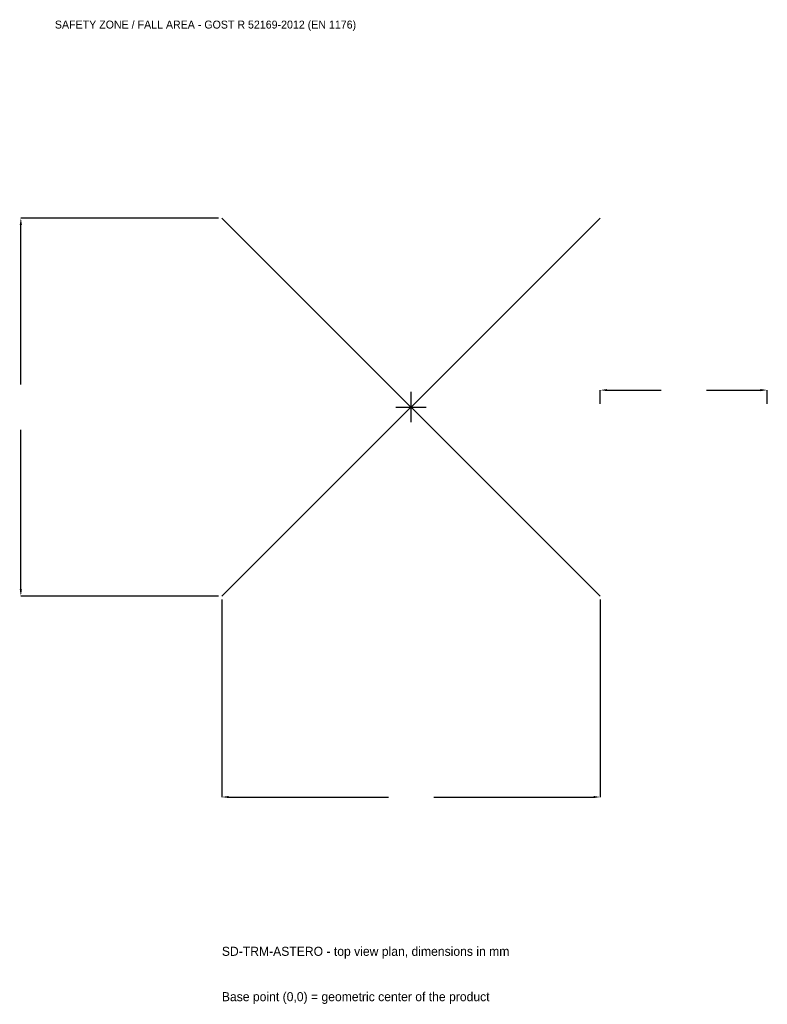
# Model space of a CAD drawing. Extents: x -3516 to 3200, y -5370 to 3484.
import ezdxf

# ---------------------------------------------------------------- set-up
doc = ezdxf.new("R2010")
doc.units = 0
for name, color, linetype in [('GP_MAF_zona_bezopasnosti', 1, 'Continuous'), ('ZSK_DANNYE', 3, 'Continuous'), ('ZSK_KONTUR', 7, 'Continuous'), ('ZSK_RAZMERY', 8, 'Continuous')]:
    doc.layers.add(name, color=color, linetype=linetype)
doc.dimstyles.new('ORION', dxfattribs={"dimtxt": 102, "dimasz": 61.2, "dimexe": 1.25, "dimexo": 30.6, "dimtad": 1, "dimcen": 2.5, "dimazin": 3, "dimtfac": 1, "dimtmove": 0, "dimatfit": 3})

# ---------------------------------------------------------------- blocks, each defined once
blk = doc.blocks.new('_CLOSEDFILLED')
at = {"color": 0, "linetype": 'BYBLOCK'}
blk.add_solid([(-1, 0.16), (0, 0), (-1, -0.16)], dxfattribs=at)
blk = doc.blocks.new('*D1')
for p, q in [((-1700, -1730.6), (-1700, -3506)), ((1700, -1730.6), (1700, -3506)), ((-1638.8, -3506), (-204, -3506)), ((204, -3506), (1638.8, -3506))]:
    blk.add_line(p, q)
at = {"layer": 'Defpoints'}
for p in [(-1700, -1700), (1700, -1700), (-1700, -3506)]:
    blk.add_point(p, dxfattribs=at)
at = {"layer": 'ZSK_RAZMERY', "xscale": 61.199999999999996, "yscale": 61.199999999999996, "rotation": 180}
blk.add_blockref('_CLOSEDFILLED', (-1700, -3506), dxfattribs=at)
at = {"layer": 'ZSK_RAZMERY', "xscale": 61.199999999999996, "yscale": 61.199999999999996}
blk.add_blockref('_CLOSEDFILLED', (1700, -3506), dxfattribs=at)
blk = doc.blocks.new('*D2')
for p, q in [((-1730.6, 1700), (-3506, 1700)), ((-3506, 204), (-3506, 1638.8)), ((-3506, -1638.8), (-3506, -204)), ((-1730.6, -1700), (-3506, -1700))]:
    blk.add_line(p, q)
at = {"layer": 'Defpoints'}
for p in [(-1700, 1700), (-3506, -1700), (-1700, -1700)]:
    blk.add_point(p, dxfattribs=at)
at = {"layer": 'ZSK_RAZMERY', "xscale": 61.199999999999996, "yscale": 61.199999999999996}
for p, rotation in [((-3506, 1700), 90), ((-3506, -1700), 270)]:
    blk.add_blockref('_CLOSEDFILLED', p, dxfattribs=dict(at, rotation=rotation))
blk = doc.blocks.new('*D3')
for p, q in [((1700, 30.6), (1700, 153)), ((1761.2, 153), (2246, 153)), ((2654, 153), (3138.8, 153)), ((3200, 30.6), (3200, 153))]:
    blk.add_line(p, q)
at = {"layer": 'Defpoints'}
for p in [(1700, 153), (1700, 0), (3200, 0)]:
    blk.add_point(p, dxfattribs=at)
at = {"layer": 'ZSK_RAZMERY', "xscale": 61.199999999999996, "yscale": 61.199999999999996, "rotation": 180}
blk.add_blockref('_CLOSEDFILLED', (1700, 153), dxfattribs=at)
at = {"layer": 'ZSK_RAZMERY', "xscale": 61.199999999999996, "yscale": 61.199999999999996}
blk.add_blockref('_CLOSEDFILLED', (3200, 153), dxfattribs=at)
blk = doc.blocks.new('B1')
at = {"layer": 'ZSK_KONTUR'}
for p, q in [((-1700, -1700), (1700, 1700)), ((-1700, 1700), (1700, -1700))]:
    blk.add_line(p, q, dxfattribs=at)
at = {"layer": 'ZSK_RAZMERY'}
for p, q in [((0, -136), (0, 136)), ((-136, 0), (136, 0))]:
    blk.add_line(p, q, dxfattribs=at)
at = {"layer": 'GP_MAF_zona_bezopasnosti', "color": 1}
blk.add_text('SAFETY ZONE / FALL AREA - GOST R 52169-2012 (EN 1176)', height=71.4, dxfattribs=at).set_placement((-3200, 3404))
at = {"layer": 'ZSK_RAZMERY'}
dim = blk.add_linear_dim(base=(-3506, -1700), p1=(-1700, -1700), p2=(-1700, 1700), angle=90, dimstyle='ORION', dxfattribs=at)
dim.commit()
dim.dimension.update_dxf_attribs({"geometry": '*D2', "text_midpoint": (-3506, 0)})
for base, p1, p2, picture, middle in [((1700, 153), (1700, 0), (3200, 0), '*D3', (2450, 153)), ((-1700, -3506), (-1700, -1700), (1700, -1700), '*D1', (0, -3506))]:
    dim = blk.add_linear_dim(base=base, p1=p1, p2=p2, dimstyle='ORION', dxfattribs=at)
    dim.commit()
    dim.dimension.update_dxf_attribs({"geometry": picture, "text_midpoint": middle})

msp = doc.modelspace()

# ---------------------------------------------------------------- block references
msp.add_blockref('B1', (0, 0))

# ---------------------------------------------------------------- texts
at = {"layer": 'ZSK_DANNYE', "color": 3}
msp.add_text('SD-TRM-ASTERO - top view plan, dimensions in mm', height=81.6, dxfattribs=at).set_placement((-1700, -4934))
at = {"layer": 'ZSK_DANNYE', "color": 7}
msp.add_text('Base point (0,0) = geometric center of the product', height=81.6, dxfattribs=at).set_placement((-1700, -5342))

doc.saveas('drawing.dxf')
